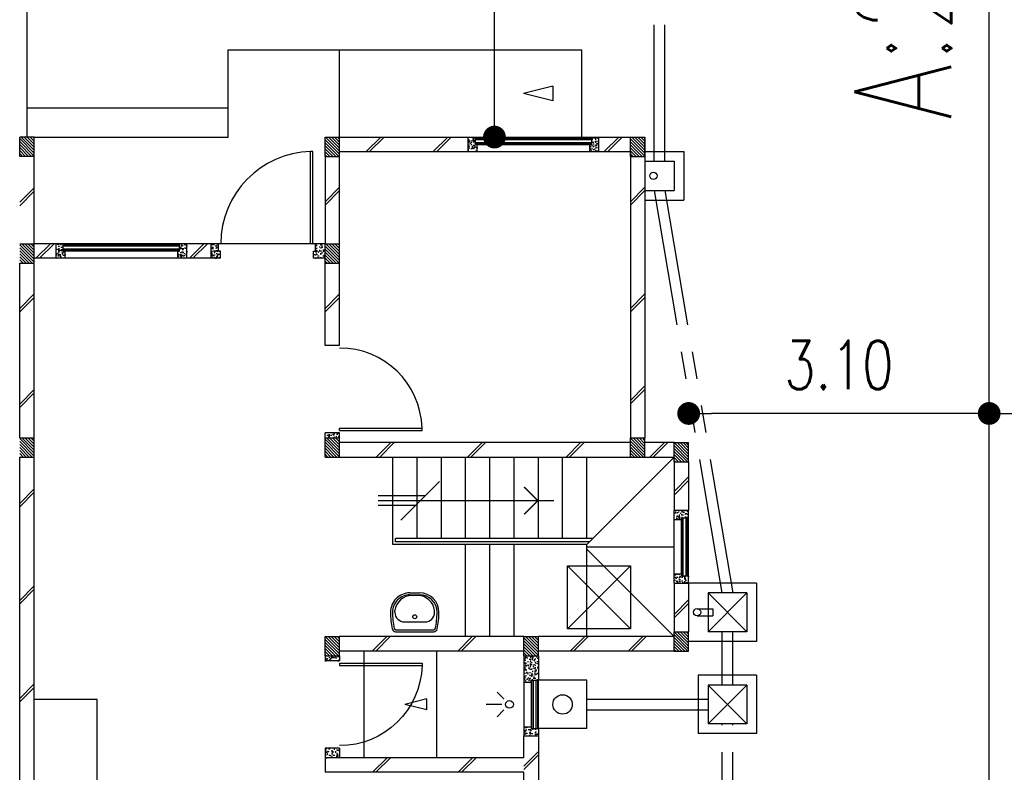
# Model space of a CAD drawing. Header units: millimetres. Extents: x 301 to 1479, y 491 to 1341.
# Tile 156 of 256: x 400 to 410, y 657 to 665. Entities that reach past the tile are written whole.
import ezdxf

# ---------------------------------------------------------------- set-up
doc = ezdxf.new("R2010")
doc.units = ezdxf.units.MM
doc.header["$LTSCALE"] = 1.5
doc.header["$MEASUREMENT"] = 0
for name, pattern in [('HIDDEN', [0.375, 0.25, -0.125]), ('HIDDEN2', [4.7625, 3.175, -1.5875]), ('PHANTOM2', [1.25, 0.625, -0.125, 0.125, -0.125, 0.125, -0.125])]:
    doc.linetypes.add(name, pattern=pattern)
for name, color, linetype in [('Blk', 7, 'Continuous'), ('Block', 46, 'Continuous'), ('boundary', 3, 'Continuous'), ('Boundary Wall', 64, 'Continuous'), ('BULUS', 2, 'Continuous'), ('BWCN', 4, 'Continuous'), ('DIM', 6, 'Continuous'), ('DOOR', 3, 'Continuous'), ('Ele', 8, 'Continuous'), ('HATCH', 7, 'Continuous'), ('Hatch Col. C1 GF Ext.', 84, 'Continuous'), ('Hatch Col. C3 GF', 10, 'Continuous'), ('Hatch Stub Col', 251, 'Continuous'), ('Kerb', 251, 'Continuous'), ('P. Gully trap', 42, 'Continuous'), ('Paving Block', 251, 'Continuous'), ('PVC Pipe 110', 69, 'Continuous'), ('PVC RWP 75', 77, 'Continuous'), ('SANIT', 8, 'Continuous'), ('TEXT', 7, 'Continuous'), ('WINDOW', 1, 'Continuous')]:
    doc.layers.add(name, color=color, linetype=linetype)
doc.styles.add('RS1', font='romans.shx', dxfattribs={"width": 0.75, "height": 0.5})
doc.styles.add('RS2', font='romans.shx', dxfattribs={"width": 0.75, "height": 1})
doc.dimstyles.new('Souillac5', dxfattribs={"dimscale": 0.5, "dimtxt": 0.5, "dimasz": 0.47, "dimexe": 0, "dimexo": 1, "dimgap": 0.5, "dimtad": 1, "dimzin": 0, "dimdsep": 46, "dimtxsty": 'RS1', "dimblk": 'DOT', "dimcen": 3, "dimse1": 1, "dimse2": 1, "dimclrd": 6, "dimclre": 6, "dimclrt": 7, "dimaunit": 1, "dimadec": 0, "dimazin": 0, "dimtfac": 1, "dimtofl": 0, "dimtmove": 1, "dimatfit": 3, "dimfxl": 1, "dimtolj": 1, "dimtzin": 0, "dimlwe": -1, "dimarcsym": 0})
pattern_1 = [(50, (388.26804, 127.90737), (0.071726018, -0.0062752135), [0.0075, -0.0825]), (355, (388.26804, 127.90737), (-0.013875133, 0.075219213), [0.006, -0.066]), (100.451444, (388.27402, 127.90685), (0.057850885, 0.068943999), [0.006374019, -0.070114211]), (46.1842, (388.26804, 127.92737), (0.106724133, -0.016551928), [0.01125, -0.12375]), (96.635635, (388.27693, 127.92599), (0.093466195, 0.09741186), [0.009561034, -0.105171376]), (351.184164, (388.26804, 127.92737), (0.093466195, 0.09741186), [0.009, -0.099]), (21, (388.27804, 127.92237), (0.059690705, -0.040261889), [0.0075, -0.0825]), (326, (388.27804, 127.92237), (0.024331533, 0.072515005), [0.006, -0.066]), (71.451445, (388.283015, 127.91902), (0.084022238, 0.032253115), [0.006374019, -0.070114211]), (37.5, (388.26804, 127.907373), (0.0012159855, 0.0332893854), [0, -0.0652, 0, -0.067, 0, -0.06625]), (7.5, (388.26804, 127.907373), (0.0263069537, 0.0394411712), [0, -0.0382, 0, -0.0637, 0, -0.02525]), (327.5, (388.24574, 127.907373), (0.0533822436, -0.0022554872), [0, -0.025, 0, -0.078, 0, -0.1035]), (317.5, (388.23574, 127.907373), (0.058318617, 0.010010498), [0, -0.0325, 0, -0.0518, 0, -0.0735])]
pattern_2 = [(315, (409.424486, 122.722963), (0.0154679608, 0.0154679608), [])]
pattern_3 = [(50, (388.36804, 127.95737), (0.071726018, -0.0062752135), [0.0075, -0.0825]), (355, (388.36804, 127.95737), (-0.013875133, 0.075219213), [0.006, -0.066]), (100.451444, (388.37402, 127.95685), (0.057850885, 0.068943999), [0.006374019, -0.070114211]), (46.1842, (388.36804, 127.97737), (0.106724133, -0.016551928), [0.01125, -0.12375]), (96.635635, (388.37693, 127.97599), (0.093466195, 0.09741186), [0.009561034, -0.105171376]), (351.184164, (388.36804, 127.97737), (0.093466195, 0.09741186), [0.009, -0.099]), (21, (388.37804, 127.97237), (0.059690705, -0.040261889), [0.0075, -0.0825]), (326, (388.37804, 127.97237), (0.024331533, 0.072515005), [0.006, -0.066]), (71.451445, (388.383015, 127.96902), (0.084022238, 0.032253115), [0.006374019, -0.070114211]), (37.5, (388.36804, 127.957373), (0.0012159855, 0.0332893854), [0, -0.0652, 0, -0.067, 0, -0.06625]), (7.5, (388.36804, 127.957373), (0.0263069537, 0.0394411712), [0, -0.0382, 0, -0.0637, 0, -0.02525]), (327.5, (388.34574, 127.957373), (0.0533822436, -0.0022554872), [0, -0.025, 0, -0.078, 0, -0.1035]), (317.5, (388.33574, 127.957373), (0.058318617, 0.010010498), [0, -0.0325, 0, -0.0518, 0, -0.0735])]

# ---------------------------------------------------------------- blocks, each defined once
blk = doc.blocks.new('Wh1')
at = {"layer": 'SANIT'}
for p, q in [((197, 0), (-197, 0)), ((197, -20), (-197, -20)), ((105, -100), (-105, -100)), ((-205, -200), (-205, -217)), ((205, -200), (205, -217)), ((50, -380), (-50, -380)), ((50, -400), (-50, -400)), ((-30, -373), (30, -373))]:
    blk.add_line(p, q, dxfattribs=at)
blk.add_circle((0, -154), 20, dxfattribs=at)
for centre, radius, start, end in [((0, -200), 250, 180, 180), ((0, -200), 250, 0, 0), ((-197, -35), 35, 90, 167.7776), ((197, -35), 35, 12.2224, 90), ((567, -201), 817, 167.7776, 179.9598), ((567, -201), 797, 167.7776, 179.9598), ((-197, -35), 15, 90, 167.7776), ((-105, -200), 100, 90, 180), ((105, -200), 100, 0, 90), ((197, -35), 15, 12.2224, 90), ((-567, -201), 797, 0.0402, 12.2224), ((-567, -201), 817, 0.0402, 12.2224), ((-50, -200), 200, 180, 270), ((-50, -200), 180, 180, 270), ((50, -200), 180, 270, 0), ((50, -200), 200, 270, 0), ((-30, -197), 176, 186.7076, 270.013), ((30, -197), 176, 269.987, 353.2924)]:
    blk.add_arc(centre, radius, start, end, dxfattribs=at)
blk = doc.blocks.new('Dr900')
at = {"layer": 'DOOR'}
for p, q in [((-50, 0), (-50, 850)), ((-25, 850), (-50, 850)), ((-25, 0), (-25, 850)), ((-25, 0), (-50, 0))]:
    blk.add_line(p, q, dxfattribs=at)
blk.add_arc((-24, 0), 851, 91.728, 179.9822, dxfattribs=at)
blk = doc.blocks.new('Dr1000')
at = {"layer": 'DOOR'}
for p, q in [((-50, 0), (-50, 950)), ((-25, 950), (-50, 950)), ((-25, 0), (-25, 950)), ((-25, 0), (-50, 0))]:
    blk.add_line(p, q, dxfattribs=at)
blk.add_arc((-24, 0), 951, 91.542, 179.9858, dxfattribs=at)
blk = doc.blocks.new('SSSU-D2')
at = {"layer": 'HATCH'}
h = blk.add_hatch(dxfattribs=at)
h.set_pattern_fill('ANSI31', color=256, scale=0.175, angle=630)
h.set_pattern_definition([(315, (-162.234888, -4.168587), (0.0154679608, 0.0154679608), [])])
h.paths.add_polyline_path([(-3.15, 0), (-3.3, 0), (-3.3, -0.2), (-3.15, -0.2)])
h = blk.add_hatch(dxfattribs=at)
h.set_pattern_fill('ANSI31', color=256, scale=0.175, angle=630)
h.set_pattern_definition([(315, (-165.384888, -4.168587), (0.0154679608, 0.0154679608), [])])
h.paths.add_polyline_path([(0, 0), (-0.15, 0), (-0.15, -0.2), (0, -0.2)])
h = blk.add_hatch(dxfattribs=at)
h.set_pattern_fill('ANSI31', color=256, scale=0.175, angle=630)
h.set_pattern_definition([(315, (-162.234888, -3.068587), (0.0154679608, 0.0154679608), [])])
h.paths.add_polyline_path([(-3.15, -1.1), (-3.3, -1.1), (-3.3, -1.3), (-3.15, -1.3)])
h = blk.add_hatch(dxfattribs=at)
h.set_pattern_fill('ANSI31', color=256, scale=0.175, angle=630)
h.set_pattern_definition([(315, (-162.234888, -1.068587), (0.0154679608, 0.0154679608), [])])
h.paths.add_polyline_path([(-3.15, -3.1), (-3.3, -3.1), (-3.3, -3.3), (-3.15, -3.3)])
h = blk.add_hatch(dxfattribs=at)
h.set_pattern_fill('ANSI31', color=256, scale=0.175, angle=630)
h.set_pattern_definition([(315, (-165.384888, -1.068587), (0.0154679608, 0.0154679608), [])])
h.paths.add_polyline_path([(0, -3.1), (-0.15, -3.1), (-0.15, -3.3), (0, -3.3)])
h = blk.add_hatch(dxfattribs=at)
h.set_pattern_fill('ANSI31', color=256, scale=0.175, angle=630)
h.set_pattern_definition([(315, (-165.834888, -1.018587), (0.0154679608, 0.0154679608), [])])
h.paths.add_polyline_path([(0.45, -3.15), (0.3, -3.15), (0.3, -3.35), (0.45, -3.35)])
h = blk.add_hatch(dxfattribs=at)
h.set_pattern_fill('ANSI31', color=256, scale=0.175, angle=630)
h.set_pattern_definition([(315, (-162.234888, 0.981413), (0.0154679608, 0.0154679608), [])])
h.paths.add_polyline_path([(-3.15, -5.15), (-3.3, -5.15), (-3.3, -5.35), (-3.15, -5.35)])
h = blk.add_hatch(dxfattribs=at)
h.set_pattern_fill('ANSI31', color=256, scale=0.175, angle=630)
h.set_pattern_definition([(315, (-164.284888, 0.981413), (0.0154679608, 0.0154679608), [])])
h.paths.add_polyline_path([(-1.1, -5.15), (-1.25, -5.15), (-1.25, -5.35), (-1.1, -5.35)])
h = blk.add_hatch(dxfattribs=at)
h.set_pattern_fill('ANSI31', color=256, scale=0.175, angle=630)
h.set_pattern_definition([(315, (-165.834888, 0.931413), (0.0154679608, 0.0154679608), [])])
h.paths.add_polyline_path([(0.45, -5.1), (0.3, -5.1), (0.3, -5.3), (0.45, -5.3)])
at = {"layer": 'Hatch Col. C1 GF Ext.'}
h = blk.add_hatch(dxfattribs=at)
h.set_pattern_fill('ANSI31', color=256, scale=0.175, angle=-90)
h.set_pattern_definition(pattern_2)
h.paths.add_polyline_path([(-6.3, 0), (-6.45, 0), (-6.45, -0.2), (-6.3, -0.2)])
h = blk.add_hatch(dxfattribs=at)
h.set_pattern_fill('ANSI31', color=256, scale=0.175, angle=-90)
h.set_pattern_definition(pattern_2)
h.paths.add_polyline_path([(-6.3, -3.1), (-6.45, -3.1), (-6.45, -3.3), (-6.3, -3.3)])
at = {"layer": 'Hatch Col. C3 GF'}
h = blk.add_hatch(dxfattribs=at)
h.set_pattern_fill('ANSI31', color=256, scale=0.175, angle=-90)
h.set_pattern_definition([(315, (409.424486, 122.772963), (0.0154679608, 0.0154679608), [])])
h.paths.add_polyline_path([(-6.3, -1.1), (-6.45, -1.1), (-6.45, -1.3), (-6.3, -1.3)])
at = {"layer": 'Hatch Stub Col', "linetype": 'ByBlock'}
h = blk.add_hatch(dxfattribs=at)
h.set_pattern_fill('AR-CONC', color=256, scale=0.01, angle=720)
h.set_pattern_definition(pattern_1)
h.paths.add_polyline_path([(-1.825, -0.15), (-1.73, -0.15), (-1.73, -0.075), (-1.75, -0.075), (-1.75, 0), (-1.825, 0)])
h = blk.add_hatch(dxfattribs=at)
h.set_pattern_fill('AR-CONC', color=256, scale=0.01, angle=720)
h.set_pattern_definition(pattern_1)
h.paths.add_polyline_path([(-0.57, -0.15), (-0.475, -0.15), (-0.475, 0), (-0.55, 0), (-0.55, -0.075), (-0.57, -0.075)])
h = blk.add_hatch(dxfattribs=at)
h.set_pattern_fill('AR-CONC', color=256, scale=0.01, angle=720)
h.set_pattern_definition(pattern_3)
h.paths.add_polyline_path([(-6.075, -1.25), (-5.98, -1.25), (-5.98, -1.175), (-6, -1.175), (-6, -1.1), (-6.075, -1.1)])
h = blk.add_hatch(dxfattribs=at)
h.set_pattern_fill('AR-CONC', color=256, scale=0.01, angle=720)
h.set_pattern_definition(pattern_3)
h.paths.add_polyline_path([(-4.82, -1.25), (-4.725, -1.25), (-4.725, -1.1), (-4.8, -1.1), (-4.8, -1.175), (-4.82, -1.175)])
h = blk.add_hatch(dxfattribs=at)
h.set_pattern_fill('AR-CONC', color=256, scale=0.01, angle=720)
h.set_pattern_definition(pattern_3)
h.paths.add_polyline_path([(-4.475, -1.25), (-4.38, -1.25), (-4.38, -1.175), (-4.4, -1.175), (-4.4, -1.1), (-4.475, -1.1)])
h = blk.add_hatch(dxfattribs=at)
h.set_pattern_fill('AR-CONC', color=256, scale=0.01, angle=720)
h.set_pattern_definition([(50, (388.26804, 127.95737), (0.071726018, -0.0062752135), [0.0075, -0.0825]), (355, (388.26804, 127.95737), (-0.013875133, 0.075219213), [0.006, -0.066]), (100.451444, (388.27402, 127.95685), (0.057850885, 0.068943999), [0.006374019, -0.070114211]), (46.1842, (388.26804, 127.97737), (0.106724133, -0.016551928), [0.01125, -0.12375]), (96.635635, (388.27693, 127.97599), (0.093466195, 0.09741186), [0.009561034, -0.105171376]), (351.184164, (388.26804, 127.97737), (0.093466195, 0.09741186), [0.009, -0.099]), (21, (388.27804, 127.97237), (0.059690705, -0.040261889), [0.0075, -0.0825]), (326, (388.27804, 127.97237), (0.024331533, 0.072515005), [0.006, -0.066]), (71.451445, (388.283015, 127.96902), (0.084022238, 0.032253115), [0.006374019, -0.070114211]), (37.5, (388.26804, 127.957373), (0.0012159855, 0.0332893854), [0, -0.0652, 0, -0.067, 0, -0.06625]), (7.5, (388.26804, 127.957373), (0.0263069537, 0.0394411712), [0, -0.0382, 0, -0.0637, 0, -0.02525]), (327.5, (388.24574, 127.957373), (0.0533822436, -0.0022554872), [0, -0.025, 0, -0.078, 0, -0.1035]), (317.5, (388.23574, 127.957373), (0.058318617, 0.010010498), [0, -0.0325, 0, -0.0518, 0, -0.0735])])
h.paths.add_polyline_path([(-3.42, -1.25), (-3.3, -1.25), (-3.3, -1.1), (-3.4, -1.1), (-3.4, -1.175), (-3.42, -1.175)])
h = blk.add_hatch(dxfattribs=at)
h.set_pattern_fill('AR-CONC', color=256, scale=0.01, angle=720)
h.set_pattern_definition(pattern_1)
h.paths.add_polyline_path([(-3.3, -3.1), (-3.15, -3.1), (-3.15, -3.05), (-3.3, -3.05)])
h = blk.add_hatch(dxfattribs=at)
h.set_pattern_fill('AR-CONC', color=256, scale=0.01, angle=720)
h.set_pattern_definition(pattern_1)
h.paths.add_polyline_path([(0.3, -3.945), (0.375, -3.945), (0.375, -3.925), (0.45, -3.925), (0.45, -3.85), (0.3, -3.85)])
h = blk.add_hatch(dxfattribs=at)
h.set_pattern_fill('AR-CONC', color=256, scale=0.01, angle=720)
h.set_pattern_definition(pattern_1)
h.paths.add_polyline_path([(0.3, -4.6), (0.45, -4.6), (0.45, -4.525), (0.375, -4.525), (0.375, -4.505), (0.3, -4.505)])
h = blk.add_hatch(dxfattribs=at)
h.set_pattern_fill('AR-CONC', color=256, scale=0.01, angle=720)
h.set_pattern_definition([(50, (388.26804, 127.88237), (0.071726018, -0.0062752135), [0.0075, -0.0825]), (355, (388.26804, 127.88237), (-0.013875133, 0.075219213), [0.006, -0.066]), (100.451444, (388.27402, 127.88185), (0.057850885, 0.068943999), [0.006374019, -0.070114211]), (46.1842, (388.26804, 127.90237), (0.106724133, -0.016551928), [0.01125, -0.12375]), (96.635635, (388.27693, 127.90099), (0.093466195, 0.09741186), [0.009561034, -0.105171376]), (351.184164, (388.26804, 127.90237), (0.093466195, 0.09741186), [0.009, -0.099]), (21, (388.27804, 127.89737), (0.059690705, -0.040261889), [0.0075, -0.0825]), (326, (388.27804, 127.89737), (0.024331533, 0.072515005), [0.006, -0.066]), (71.451445, (388.283015, 127.89402), (0.084022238, 0.032253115), [0.006374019, -0.070114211]), (37.5, (388.26804, 127.882373), (0.0012159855, 0.0332893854), [0, -0.0652, 0, -0.067, 0, -0.06625]), (7.5, (388.26804, 127.882373), (0.0263069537, 0.0394411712), [0, -0.0382, 0, -0.0637, 0, -0.02525]), (327.5, (388.24574, 127.882373), (0.0533822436, -0.0022554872), [0, -0.025, 0, -0.078, 0, -0.1035]), (317.5, (388.23574, 127.882373), (0.058318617, 0.010010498), [0, -0.0325, 0, -0.0518, 0, -0.0735])])
h.paths.add_polyline_path([(-3.3, -5.4), (-3.15, -5.4), (-3.15, -5.35), (-3.3, -5.35)])
h = blk.add_hatch(dxfattribs=at)
h.set_pattern_fill('AR-CONC', color=256, scale=0.01, angle=720)
h.set_pattern_definition([(50, (427.250647, 13.222633), (0.071726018, -0.0062752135), [0.0075, -0.0825]), (355, (427.25065, 13.22263), (-0.013875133, 0.075219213), [0.006, -0.066]), (100.451444, (427.256624, 13.22211), (0.057850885, 0.068943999), [0.006374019, -0.070114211]), (46.1842, (427.25065, 13.24263), (0.106724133, -0.016551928), [0.01125, -0.12375]), (96.635635, (427.25954, 13.24125), (0.093466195, 0.09741186), [0.009561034, -0.105171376]), (351.184164, (427.25065, 13.24263), (0.093466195, 0.09741186), [0.009, -0.099]), (21, (427.260647, 13.237633), (0.059690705, -0.040261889), [0.0075, -0.0825]), (326, (427.26065, 13.23763), (0.024331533, 0.072515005), [0.006, -0.066]), (71.451445, (427.26562, 13.23428), (0.084022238, 0.032253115), [0.006374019, -0.070114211]), (37.5, (427.250647, 13.222633), (0.0012159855, 0.0332893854), [0, -0.0652, 0, -0.067, 0, -0.06625]), (7.5, (427.250647, 13.222633), (0.0263069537, 0.0394411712), [0, -0.0382, 0, -0.0637, 0, -0.02525]), (327.5, (427.228347, 13.222633), (0.0533822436, -0.0022554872), [0, -0.025, 0, -0.078, 0, -0.1035]), (317.5, (427.218347, 13.222633), (0.058318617, 0.010010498), [0, -0.0325, 0, -0.0518, 0, -0.0735])])
h.paths.add_polyline_path([(-1.25, -5.62), (-1.175, -5.62), (-1.175, -5.6), (-1.1, -5.6), (-1.1, -5.35), (-1.25, -5.35)])
h = blk.add_hatch(dxfattribs=at)
h.set_pattern_fill('AR-CONC', color=256, scale=0.01, angle=720)
h.set_pattern_definition([(50, (388.26804, 128.05737), (0.071726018, -0.0062752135), [0.0075, -0.0825]), (355, (388.26804, 128.05737), (-0.013875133, 0.075219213), [0.006, -0.066]), (100.451444, (388.27402, 128.05685), (0.057850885, 0.068943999), [0.006374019, -0.070114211]), (46.1842, (388.26804, 128.07737), (0.106724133, -0.016551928), [0.01125, -0.12375]), (96.635635, (388.27693, 128.07599), (0.093466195, 0.09741186), [0.009561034, -0.105171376]), (351.184164, (388.26804, 128.07737), (0.093466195, 0.09741186), [0.009, -0.099]), (21, (388.27804, 128.07237), (0.059690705, -0.040261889), [0.0075, -0.0825]), (326, (388.27804, 128.07237), (0.024331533, 0.072515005), [0.006, -0.066]), (71.451445, (388.283015, 128.06902), (0.084022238, 0.032253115), [0.006374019, -0.070114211]), (37.5, (388.26804, 128.057373), (0.0012159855, 0.0332893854), [0, -0.0652, 0, -0.067, 0, -0.06625]), (7.5, (388.26804, 128.057373), (0.0263069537, 0.0394411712), [0, -0.0382, 0, -0.0637, 0, -0.02525]), (327.5, (388.24574, 128.057373), (0.0533822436, -0.0022554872), [0, -0.025, 0, -0.078, 0, -0.1035]), (317.5, (388.23574, 128.057373), (0.058318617, 0.010010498), [0, -0.0325, 0, -0.0518, 0, -0.0735])])
h.paths.add_polyline_path([(-1.175, -6.1), (-1.175, -6.08), (-1.25, -6.08), (-1.25, -6.175), (-1.1, -6.175), (-1.1, -6.1)])
h = blk.add_hatch(dxfattribs=at)
h.set_pattern_fill('AR-CONC', color=256, scale=0.01, angle=720)
h.set_pattern_definition([(50, (388.26804, 128.05737), (0.071726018, -0.0062752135), [0.0075, -0.0825]), (355, (388.26804, 128.05737), (-0.013875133, 0.075219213), [0.006, -0.066]), (100.451444, (388.27402, 128.05685), (0.057850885, 0.068943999), [0.006374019, -0.070114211]), (46.1842, (388.26804, 128.07737), (0.106724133, -0.016551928), [0.01125, -0.12375]), (96.635635, (388.27693, 128.07599), (0.093466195, 0.09741186), [0.009561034, -0.105171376]), (351.184164, (388.26804, 128.07737), (0.093466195, 0.09741186), [0.009, -0.099]), (21, (388.27804, 128.07237), (0.059690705, -0.040261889), [0.0075, -0.0825]), (326, (388.27804, 128.07237), (0.024331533, 0.072515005), [0.006, -0.066]), (71.451445, (388.283015, 128.06902), (0.084022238, 0.032253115), [0.006374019, -0.070114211]), (37.5, (388.26804, 128.057373), (0.0012159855, 0.0332893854), [0, -0.0652, 0, -0.067, 0, -0.06625]), (7.5, (388.26804, 128.057373), (0.0263069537, 0.0394411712), [0, -0.0382, 0, -0.0637, 0, -0.02525]), (327.5, (388.24574, 128.057373), (0.0533822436, -0.0022554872), [0, -0.025, 0, -0.078, 0, -0.1035]), (317.5, (388.23574, 128.057373), (0.058318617, 0.010010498), [0, -0.0325, 0, -0.0518, 0, -0.0735])])
h.paths.add_polyline_path([(-3.3, -6.3), (-3.3, -6.4), (-3.15, -6.4), (-3.15, -6.3)])
at = {"layer": 'Block', "linetype": 'ByBlock'}
for p, q in [((-3.15, 0), (-1.825, 0)), ((-0.475, 0), (-0.15, 0)), ((0, 0), (0, -3.1)), ((-6.3, -1.1), (-6.3, -0.2)), ((-3.3, -0.2), (-3.3, -1.1)), ((-3.15, -0.15), (-1.825, -0.15)), ((-3.15, -1.1), (-3.15, -0.2)), ((-0.475, -0.15), (-0.15, -0.15)), ((-0.15, -0.15), (-0.15, -3.1)), ((-6.075, -1.1), (-6.3, -1.1)), ((-4.475, -1.1), (-4.725, -1.1)), ((-6.45, -3.1), (-6.45, -1.3)), ((-6.075, -1.25), (-6.3, -1.25)), ((-6.3, -3.1), (-6.3, -1.3)), ((-4.475, -1.25), (-4.725, -1.25)), ((-3.3, -2.15), (-3.3, -1.3)), ((-3.15, -2.15), (-3.15, -1.3)), ((-3.15, -2.15), (-3.3, -2.15)), ((-0.15, -3.15), (-3.15, -3.15)), ((0.3, -3.15), (0, -3.15)), ((-6.45, -7.6), (-6.45, -3.3)), ((-6.3, -7.6), (-6.3, -3.3)), ((-3.15, -3.3), (-0.15, -3.3)), ((0, -3.3), (0.3, -3.3)), ((0.3, -3.35), (0.3, -3.85)), ((0.45, -3.35), (0.45, -3.85)), ((0.3, -4.6), (0.3, -5.1)), ((0.45, -4.6), (0.45, -5.1)), ((-1.25, -5.15), (-3.15, -5.15)), ((0.3, -5.15), (-1.1, -5.15)), ((-1.25, -5.3), (-3.15, -5.3)), ((0.3, -5.3), (-1.1, -5.3)), ((-1.25, -6.4), (-1.25, -6.175)), ((-1.1, -6.175), (-1.1, -6.775)), ((-1.25, -6.4), (-3.3, -6.4)), ((-3.3, -6.4), (-3.3, -6.55)), ((-1.25, -6.55), (-3.3, -6.55)), ((-1.25, -6.775), (-1.25, -6.55))]:
    blk.add_line(p, q, dxfattribs=at)
at = {"layer": 'Boundary Wall', "linetype": 'ByBlock'}
blk.add_line((-6.375, 1.555), (-6.375, 0), dxfattribs=at)
at = {"layer": 'BULUS', "linetype": 'ByBlock'}
for p, q in [((-2.575, -4.175), (-2.575, -4.14)), ((-0.54, -4.14), (-2.575, -4.14)), ((-0.575, -4.175), (-2.575, -4.175))]:
    blk.add_line(p, q, dxfattribs=at)
at = {"layer": 'BWCN'}
for p, q in [((-3.3, 0), (-3.15, 0)), ((-3.3, -0.2), (-3.3, 0)), ((-3.15, -0.2), (-3.15, 0)), ((-1.825, -0.15), (-1.825, 0)), ((-1.825, 0), (-1.75, 0)), ((-1.75, -0.075), (-1.75, 0)), ((-0.55, -0.075), (-0.55, 0)), ((-0.55, 0), (-0.475, 0)), ((-0.475, -0.15), (-0.475, 0)), ((-0.15, 0), (0, 0)), ((-0.15, -0.2), (-0.15, 0)), ((0, -0.2), (0, 0)), ((-6.45, -0.2), (-6.45, 0)), ((-6.3, 0), (-6.45, 0)), ((-6.3, -0.2), (-6.3, 0)), ((-1.73, -0.075), (-1.75, -0.075)), ((-1.73, -0.15), (-1.73, -0.075)), ((-0.57, -0.15), (-0.57, -0.075)), ((-0.57, -0.075), (-0.55, -0.075)), ((-6.3, -0.2), (-6.45, -0.2)), ((-3.3, -0.2), (-3.15, -0.2)), ((-1.825, -0.15), (-1.73, -0.15)), ((-0.57, -0.15), (-0.475, -0.15)), ((-0.15, -0.2), (0, -0.2)), ((-6.45, -1.1), (-6.3, -1.1)), ((-6.3, -1.3), (-6.3, -1.1)), ((-6.075, -1.25), (-6.075, -1.1)), ((-6, -1.1), (-6.075, -1.1)), ((-6, -1.175), (-6, -1.1)), ((-4.8, -1.175), (-4.8, -1.1)), ((-4.725, -1.1), (-4.8, -1.1)), ((-4.725, -1.25), (-4.725, -1.1)), ((-4.4, -1.1), (-4.475, -1.1)), ((-4.475, -1.25), (-4.475, -1.1)), ((-4.4, -1.175), (-4.4, -1.1)), ((-3.3, -1.1), (-3.4, -1.1)), ((-3.4, -1.175), (-3.4, -1.1)), ((-3.3, -1.1), (-3.15, -1.1)), ((-3.3, -1.3), (-3.3, -1.1)), ((-3.15, -1.3), (-3.15, -1.1)), ((-5.98, -1.175), (-6, -1.175)), ((-5.98, -1.25), (-5.98, -1.175)), ((-4.82, -1.25), (-4.82, -1.175)), ((-4.82, -1.175), (-4.8, -1.175)), ((-4.38, -1.175), (-4.4, -1.175)), ((-4.38, -1.25), (-4.38, -1.175)), ((-3.42, -1.25), (-3.42, -1.175)), ((-3.42, -1.175), (-3.4, -1.175)), ((-6.45, -1.3), (-6.3, -1.3)), ((-5.98, -1.25), (-6.075, -1.25)), ((-4.725, -1.25), (-4.82, -1.25)), ((-4.38, -1.25), (-4.475, -1.25)), ((-3.3, -1.25), (-3.42, -1.25)), ((-3.3, -1.3), (-3.15, -1.3)), ((-6.45, -3.1), (-6.3, -3.1)), ((-6.3, -3.3), (-6.3, -3.1)), ((-3.15, -3.05), (-3.3, -3.05)), ((-3.3, -3.1), (-3.3, -3.05)), ((-3.3, -3.1), (-3.15, -3.1)), ((-3.3, -3.3), (-3.3, -3.1)), ((-3.15, -3.1), (-3.15, -3.05)), ((-3.15, -3.3), (-3.15, -3.1)), ((-0.15, -3.1), (0, -3.1)), ((-0.15, -3.3), (-0.15, -3.1)), ((0, -3.3), (0, -3.1)), ((0.3, -3.15), (0.45, -3.15)), ((0.3, -3.35), (0.3, -3.15)), ((0.45, -3.35), (0.45, -3.15)), ((-6.45, -3.3), (-6.3, -3.3)), ((-3.3, -3.3), (-3.15, -3.3)), ((-0.15, -3.3), (0, -3.3)), ((0.3, -3.35), (0.45, -3.35)), ((0.3, -3.945), (0.3, -3.85)), ((0.45, -3.925), (0.45, -3.85)), ((0.3, -3.945), (0.375, -3.945)), ((0.375, -3.925), (0.45, -3.925)), ((0.375, -3.945), (0.375, -3.925)), ((0.3, -4.505), (0.375, -4.505)), ((0.3, -4.6), (0.3, -4.505)), ((0.375, -4.505), (0.375, -4.525)), ((0.375, -4.525), (0.45, -4.525)), ((0.45, -4.6), (0.45, -4.525)), ((-3.3, -5.15), (-3.15, -5.15)), ((-3.3, -5.35), (-3.3, -5.15)), ((-3.15, -5.35), (-3.15, -5.15)), ((-1.25, -5.15), (-1.1, -5.15)), ((-1.25, -5.35), (-1.25, -5.15)), ((-1.1, -5.35), (-1.1, -5.15)), ((0.3, -5.1), (0.45, -5.1)), ((0.3, -5.3), (0.3, -5.1)), ((0.45, -5.3), (0.45, -5.1)), ((-3.3, -5.35), (-3.15, -5.35)), ((-3.3, -5.35), (-3.3, -5.4)), ((-3.15, -5.35), (-3.15, -5.4)), ((-1.25, -5.35), (-1.1, -5.35)), ((-1.25, -5.35), (-1.25, -5.62)), ((-1.1, -5.35), (-1.1, -5.6)), ((0.3, -5.3), (0.45, -5.3)), ((-3.15, -5.4), (-3.3, -5.4)), ((-1.25, -5.62), (-1.175, -5.62)), ((-1.175, -5.6), (-1.1, -5.6)), ((-1.175, -5.62), (-1.175, -5.6)), ((-1.25, -6.08), (-1.25, -6.175)), ((-1.25, -6.08), (-1.175, -6.08)), ((-1.175, -6.08), (-1.175, -6.1)), ((-1.25, -6.175), (-1.1, -6.175)), ((-1.175, -6.1), (-1.1, -6.1)), ((-1.1, -6.1), (-1.1, -6.175)), ((-3.15, -6.3), (-3.3, -6.3)), ((-3.3, -6.3), (-3.3, -6.4)), ((-3.15, -6.3), (-3.15, -6.4))]:
    blk.add_line(p, q, dxfattribs=at)
at = {"layer": 'BWCN', "linetype": 'ByBlock'}
for p, q in [((0.45, -3.85), (0.3, -3.85)), ((0.3, -4.6), (0.45, -4.6))]:
    blk.add_line(p, q, dxfattribs=at)
at = {"layer": 'Ele'}
for p, q in [((-4.3, 0), (-4.3, 0.9)), ((-4.3, 0.9), (-0.65, 0.9)), ((-3.15, 0), (-3.15, 0.9)), ((-0.65, 0), (-0.65, 0.9)), ((-6.375, 0.3), (-4.3, 0.3)), ((-1.75, 0), (-0.55, 0)), ((-6.3, 0), (-4.3, 0)), ((-1.75, -0.01), (-0.55, -0.01)), ((-1.75, -0.07), (-0.55, -0.07)), ((-1.73, -0.075), (-0.57, -0.075)), ((-1.73, -0.15), (-0.57, -0.15)), ((-4.8, -1.1), (-6, -1.1)), ((-4.8, -1.11), (-6, -1.11)), ((-3.4, -1.1), (-4.4, -1.1)), ((-4.8, -1.17), (-6, -1.17)), ((-4.82, -1.175), (-5.98, -1.175)), ((-4.82, -1.25), (-5.98, -1.25)), ((-2.6, -4.2), (-2.6, -3.3)), ((-2.35, -4.14), (-2.35, -3.3)), ((-2.1, -4.14), (-2.1, -3.3)), ((-1.85, -4.14), (-1.85, -3.3)), ((-1.6, -4.14), (-1.6, -3.3)), ((-1.35, -4.14), (-1.35, -3.3)), ((-1.1, -4.14), (-1.1, -3.3)), ((-0.85, -4.14), (-0.85, -3.3)), ((-0.6, -4.14), (-0.6, -3.3)), ((-2.12, -3.55), (-2.52, -3.95)), ((-2.27, -3.7), (-2.753, -3.7)), ((-0.941, -3.75), (-2.753, -3.75)), ((-2.37, -3.8), (-2.753, -3.8)), ((0.3, -4.505), (0.3, -3.945)), ((0.375, -4.505), (0.375, -3.945)), ((0.38, -4.525), (0.38, -3.925)), ((0.44, -4.525), (0.44, -3.925)), ((0.45, -4.525), (0.45, -3.925)), ((-0.6, -4.2), (-2.6, -4.2)), ((-1.85, -5.15), (-1.85, -4.2)), ((-1.6, -5.15), (-1.6, -4.2)), ((-1.35, -5.15), (-1.35, -4.2)), ((-2.9, -5.3), (-2.9, -6.4)), ((-2.15, -5.3), (-2.15, -6.4)), ((-1.25, -5.62), (-1.25, -6.08)), ((-1.175, -5.62), (-1.175, -6.08)), ((-1.17, -5.6), (-1.17, -6.1)), ((-1.11, -5.6), (-1.11, -6.1)), ((-1.1, -6.1), (-1.1, -5.6)), ((-1.455, -5.793), (-1.525, -5.723)), ((-5.65, -5.8), (-6.3, -5.8)), ((-5.65, -7), (-5.65, -5.8)), ((-1.478, -5.85), (-1.639, -5.85)), ((-1.455, -5.907), (-1.525, -5.977))]:
    blk.add_line(p, q, dxfattribs=at)
at = {"layer": 'Ele', "linetype": 'ByBlock'}
blk.add_line((-0.952, 0.525), (-0.952, 0.375), dxfattribs=at)
at = {"layer": 'Ele', "linetype": 'HIDDEN', "ltscale": 10}
for p, q in [((0.3, -3.3), (-0.6, -4.2)), ((-0.6, -5.15), (-0.6, -4.2)), ((-0.6, -4.225), (0.3, -4.225)), ((0.3, -5.15), (-0.6, -4.25))]:
    blk.add_line(p, q, dxfattribs=at)
at = {"layer": 'Ele', "const_width": 0.015}
blk.add_lwpolyline([(-1.247, -3.891), (-1.105, -3.75), (-1.247, -3.609)], dxfattribs=at)
at = {"layer": 'Ele'}
blk.add_circle((-1.398, -5.85), 0.04, dxfattribs=at)
at = {"layer": 'HATCH'}
for p, q in [((-2.725, 0), (-2.875, -0.15)), ((-2.69, 0), (-2.84, -0.15)), ((-2.034, 0), (-2.184, -0.15)), ((-1.998, 0), (-2.148, -0.15)), ((-0.27, 0), (-0.42, -0.15)), ((-0.234, 0), (-0.384, -0.15)), ((-6.3, -0.522), (-6.45, -0.672)), ((-6.3, -0.558), (-6.45, -0.708)), ((-3.15, -0.517), (-3.3, -0.667)), ((-3.15, -0.552), (-3.3, -0.702)), ((0, -0.517), (-0.15, -0.667)), ((0, -0.552), (-0.15, -0.702)), ((-6.132, -1.1), (-6.282, -1.25)), ((-6.096, -1.1), (-6.246, -1.25)), ((-4.55, -1.1), (-4.7, -1.25)), ((-4.514, -1.1), (-4.664, -1.25)), ((-6.3, -1.617), (-6.45, -1.767)), ((-3.15, -1.617), (-3.3, -1.767)), ((0, -1.617), (-0.15, -1.767)), ((-6.3, -1.653), (-6.45, -1.803)), ((-3.15, -1.653), (-3.3, -1.803)), ((0, -1.653), (-0.15, -1.803)), ((-6.3, -2.603), (-6.45, -2.753)), ((-6.3, -2.638), (-6.45, -2.788)), ((0, -2.566), (-0.15, -2.716)), ((0, -2.602), (-0.15, -2.752)), ((-2.622, -3.15), (-2.772, -3.3)), ((-2.586, -3.15), (-2.736, -3.3)), ((-1.68, -3.15), (-1.83, -3.3)), ((-1.645, -3.15), (-1.795, -3.3)), ((-0.664, -3.15), (-0.814, -3.3)), ((-0.628, -3.15), (-0.778, -3.3)), ((0.201, -3.15), (0.051, -3.3)), ((0.236, -3.15), (0.086, -3.3)), ((0.45, -3.505), (0.3, -3.655)), ((0.45, -3.541), (0.3, -3.691)), ((-6.3, -3.628), (-6.45, -3.778)), ((-6.3, -3.663), (-6.45, -3.813)), ((-6.3, -4.627), (-6.45, -4.777)), ((-6.3, -4.662), (-6.45, -4.812)), ((0.45, -4.772), (0.3, -4.922)), ((0.45, -4.808), (0.3, -4.958)), ((-2.663, -5.15), (-2.813, -5.3)), ((-2.628, -5.15), (-2.778, -5.3)), ((-1.781, -5.15), (-1.931, -5.3)), ((-1.746, -5.15), (-1.896, -5.3)), ((-0.622, -5.15), (-0.772, -5.3)), ((-0.586, -5.15), (-0.736, -5.3)), ((-0.023, -5.15), (-0.173, -5.3)), ((0.012, -5.15), (-0.138, -5.3)), ((-6.3, -5.638), (-6.45, -5.788)), ((-6.3, -5.674), (-6.45, -5.824)), ((-1.1, -6.336), (-1.25, -6.486)), ((-1.1, -6.371), (-1.25, -6.521)), ((-2.66, -6.4), (-2.81, -6.55)), ((-2.625, -6.4), (-2.775, -6.55)), ((-1.778, -6.4), (-1.928, -6.55)), ((-1.742, -6.4), (-1.892, -6.55))]:
    blk.add_line(p, q, dxfattribs=at)
at = {"layer": 'Kerb'}
for p, q in [((0, -0.15), (0.4, -0.15)), ((0.4, -0.15), (0.4, -0.65)), ((0, -0.25), (0.3, -0.25)), ((0.3, -0.25), (0.3, -0.55)), ((0, -0.55), (0.3, -0.55)), ((0, -0.65), (0.4, -0.65)), ((1.15, -4.6), (0.45, -4.6)), ((1.15, -4.6), (1.15, -5.2)), ((0.65, -4.7), (0.65, -5.1)), ((1.05, -4.7), (0.65, -4.7)), ((1.05, -5.1), (0.65, -4.7)), ((1.05, -4.7), (0.65, -5.1)), ((1.05, -4.7), (1.05, -5.1)), ((1.05, -5.1), (0.65, -5.1)), ((1.15, -5.2), (0.45, -5.2)), ((0.55, -5.55), (0.55, -6.15)), ((1.15, -5.55), (0.55, -5.55)), ((1.15, -5.55), (1.15, -6.15)), ((-0.6, -5.6), (-1.1, -5.6)), ((-0.6, -6.1), (-0.6, -5.6)), ((0.65, -5.65), (0.65, -6.05)), ((1.05, -5.65), (0.65, -5.65)), ((1.05, -6.05), (0.65, -5.65)), ((1.05, -5.65), (0.65, -6.05)), ((1.05, -5.65), (1.05, -6.05)), ((1.05, -6.05), (0.65, -6.05)), ((-0.6, -6.1), (-1.1, -6.1)), ((1.15, -6.15), (0.55, -6.15))]:
    blk.add_line(p, q, dxfattribs=at)
at = {"layer": 'P. Gully trap'}
blk.add_circle((-0.85, -5.85), 0.1, dxfattribs=at)
at = {"layer": 'Paving Block', "linetype": 'ByBlock'}
for p, q in [((-0.952, 0.525), (-1.252, 0.45)), ((-0.952, 0.375), (-1.252, 0.45)), ((-2.252, -5.794), (-2.477, -5.85)), ((-2.252, -5.906), (-2.477, -5.85)), ((-2.252, -5.906), (-2.252, -5.794))]:
    blk.add_line(p, q, dxfattribs=at)
at = {"layer": 'PVC Pipe 110', "linetype": 'PHANTOM2', "ltscale": 1.5}
for p, q in [((0.095, -0.25), (0.095, 2.15)), ((0.205, -0.25), (0.205, 2.15)), ((0.094, -0.55), (0.794, -4.7)), ((0.206, -0.55), (0.906, -4.7)), ((0.795, -5.65), (0.795, -5.1)), ((0.905, -5.65), (0.905, -5.1)), ((-0.6, -5.795), (0.65, -5.795)), ((-0.6, -5.905), (0.65, -5.905)), ((0.795, -7.75), (0.795, -6.05)), ((0.905, -7.75), (0.905, -6.05))]:
    blk.add_line(p, q, dxfattribs=at)
at = {"layer": 'PVC Pipe 110', "linetype": 'PHANTOM2', "ltscale": 10}
for p, q in [((0.537, -4.863), (0.7, -4.863)), ((0.7, -4.863), (0.7, -4.938)), ((0.537, -4.938), (0.7, -4.938))]:
    blk.add_line(p, q, dxfattribs=at)
at = {"layer": 'PVC RWP 75'}
for centre in [(0.087, -0.4), (0.087, -0.4), (0.087, -0.4), (0.537, -4.9)]:
    blk.add_circle(centre, 0.0375, dxfattribs=at)
at = {"layer": 'SANIT', "linetype": 'HIDDEN2', "ltscale": 100}
for p, q in [((-0.8, -5.072), (-0.8, -4.422)), ((-0.8, -4.422), (-0.15, -4.422)), ((-0.15, -5.072), (-0.8, -4.422)), ((-0.8, -5.072), (-0.15, -4.422)), ((-0.15, -4.422), (-0.15, -5.072)), ((-0.15, -5.072), (-0.8, -5.072))]:
    blk.add_line(p, q, dxfattribs=at)
at = {"layer": 'WINDOW'}
for p, q in [((-1.75, -0.025), (-0.55, -0.025)), ((-1.75, -0.055), (-0.55, -0.055)), ((-4.8, -1.125), (-6, -1.125)), ((-4.8, -1.155), (-6, -1.155))]:
    blk.add_line(p, q, dxfattribs=at)
at = {"layer": 'WINDOW', "linetype": 'HIDDEN2', "ltscale": 0.5}
for p, q in [((0.395, -4.525), (0.395, -3.925)), ((0.425, -4.525), (0.425, -3.925)), ((-1.155, -5.6), (-1.155, -6.1)), ((-1.125, -5.6), (-1.125, -6.1))]:
    blk.add_line(p, q, dxfattribs=at)
at = {"layer": 'DOOR', "xscale": 0.001, "yscale": 0.001, "zscale": 0.001}
blk.add_blockref('Dr1000', (-3.4, -1.1), dxfattribs=at)
at = {"layer": 'DOOR', "yscale": 0.001, "zscale": 0.001, "rotation": 270}
for p, xscale in [((-3.15, -3.05), 0.001), ((-3.15, -5.4), -0.001)]:
    blk.add_blockref('Dr900', p, dxfattribs=dict(at, xscale=xscale))
at = {"layer": 'WINDOW', "linetype": 'ByBlock', "xscale": 0.001, "yscale": 0.001, "zscale": 0.001, "rotation": 180}
blk.add_blockref('Wh1', (-2.375, -5.1), dxfattribs=at)
blk = doc.blocks.new('_DOT')
at = {"color": 0, "linetype": 'ByBlock'}
blk.add_line((-0.5, 0), (-1, 0), dxfattribs=at)
at = {"color": 0, "linetype": 'ByBlock', "const_width": 0.5}
blk.add_lwpolyline([(-0.25, 0, 1), (0.25, 0, 1)], format="xyb", close=True, dxfattribs=at)
blk = doc.blocks.new('*D193')
at = {"layer": 'DEFPOINTS', "color": 0, "transparency": 16777216}
for p in [(404.785, 670.769), (404.925, 670.769), (404.925, 663.569)]:
    blk.add_point(p, dxfattribs=at)
at = {"layer": 'DIM', "color": 6, "lineweight": -2, "transparency": 16777216}
blk.add_line((404.785, 663.804), (404.785, 670.534), dxfattribs=at)
at = {"layer": 'DIM', "color": 6, "lineweight": -2, "transparency": 16777216, "xscale": 0.235, "yscale": 0.235, "zscale": 0.235}
for p, rotation in [((404.785, 670.769), 90), ((404.785, 663.569), 270)]:
    blk.add_blockref('_DOT', p, dxfattribs=dict(at, rotation=rotation))
at = {"layer": 'DIM', "color": 7, "transparency": 16777216, "insert": (404.285, 667.169), "char_height": 0.5, "attachment_point": 5, "rotation": 90, "style": 'RS1'}
blk.add_mtext('\\A1;7.20', dxfattribs=at)
blk = doc.blocks.new('*D195')
at = {"layer": 'DEFPOINTS', "color": 0, "transparency": 16777216}
for p in [(406.788, 660.719), (406.788, 660.719), (409.888, 660.719)]:
    blk.add_point(p, dxfattribs=at)
at = {"layer": 'DIM', "color": 6, "lineweight": -2, "transparency": 16777216}
blk.add_line((409.653, 660.719), (407.023, 660.719), dxfattribs=at)
at = {"layer": 'DIM', "color": 6, "lineweight": -2, "transparency": 16777216, "xscale": 0.235, "yscale": 0.235, "zscale": 0.235, "rotation": 180}
blk.add_blockref('_DOT', (406.788, 660.719), dxfattribs=at)
at = {"layer": 'DIM', "color": 6, "lineweight": -2, "transparency": 16777216, "xscale": 0.235, "yscale": 0.235, "zscale": 0.235}
blk.add_blockref('_DOT', (409.888, 660.719), dxfattribs=at)
at = {"layer": 'DIM', "color": 7, "transparency": 16777216, "insert": (408.338, 661.219), "char_height": 0.5, "attachment_point": 5, "style": 'RS1'}
blk.add_mtext('\\A1;3.10', dxfattribs=at)
blk = doc.blocks.new('*D173')
at = {"layer": 'DEFPOINTS', "color": 0, "transparency": 16777216}
for p in [(409.888, 660.719), (412.988, 660.719), (412.988, 660.719)]:
    blk.add_point(p, dxfattribs=at)
at = {"layer": 'DIM', "color": 6, "lineweight": -2, "transparency": 16777216}
blk.add_line((410.123, 660.719), (412.753, 660.719), dxfattribs=at)
at = {"layer": 'DIM', "color": 6, "lineweight": -2, "transparency": 16777216, "xscale": 0.235, "yscale": 0.235, "zscale": 0.235, "rotation": 180}
blk.add_blockref('_DOT', (409.888, 660.719), dxfattribs=at)
at = {"layer": 'DIM', "color": 6, "lineweight": -2, "transparency": 16777216, "xscale": 0.235, "yscale": 0.235, "zscale": 0.235}
blk.add_blockref('_DOT', (412.988, 660.719), dxfattribs=at)
at = {"layer": 'DIM', "color": 7, "transparency": 16777216, "insert": (411.438, 661.219), "char_height": 0.5, "attachment_point": 5, "style": 'RS1'}
blk.add_mtext('\\A1;3.10', dxfattribs=at)

msp = doc.modelspace()

# ---------------------------------------------------------------- linework, layer by layer
at = {"layer": 'boundary'}
msp.add_line((409.8876, 628.769), (409.8876, 670.769), dxfattribs=at)

# ---------------------------------------------------------------- block references
at = {"layer": 'Blk'}
msp.add_blockref('SSSU-D2', (406.3376, 663.569), dxfattribs=at)

# ---------------------------------------------------------------- texts
at = {"layer": 'TEXT', "style": 'RS2', "width": 0.75}
msp.add_text('A:210.00m²', height=1, rotation=89.98956, dxfattribs=at).set_placement((409.4971, 663.746))

# ---------------------------------------------------------------- dimensions: what is measured, and where the dimension line sits
at = {"layer": 'DIM'}
for base, p1, p2, angle, picture, middle in [((404.7851, 670.769), (404.9253, 663.569), (404.9253, 670.769), 90, '*D193', (404.2851, 667.169)), ((406.7876, 660.719), (409.8876, 660.719), (406.7876, 660.719), 180, '*D195', (408.3376, 661.219))]:
    dim = msp.add_linear_dim(base=base, p1=p1, p2=p2, angle=angle, dimstyle='Souillac5', dxfattribs=at)
    dim.commit()
    dim.dimension.update_dxf_attribs({"geometry": picture, "text_midpoint": middle})
dim = msp.add_linear_dim(base=(412.9876, 660.719), p1=(409.8876, 660.719), p2=(412.9876, 660.719), dimstyle='Souillac5', dxfattribs=at)
dim.commit()
dim.dimension.update_dxf_attribs({"geometry": '*D173', "text_midpoint": (411.4376, 661.219)})

doc.saveas('drawing.dxf')
